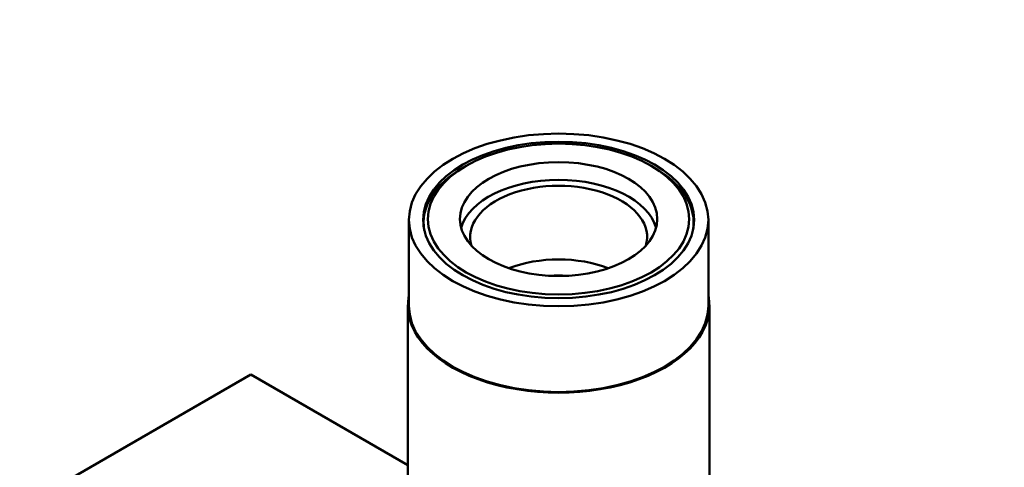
# Model space of a CAD drawing. Header units: millimetres. Extents: x 7 to 857, y -1 to 540.
# Tile 3 of 8: x 94 to 209, y 260 to 312. Entities that reach past the tile are written whole.
import ezdxf

# ---------------------------------------------------------------- set-up
doc = ezdxf.new("R2010")
doc.units = ezdxf.units.MM
doc.header["$LTSCALE"] = 2
doc.layers.add('Dimensions(CL)', color=7, linetype='Continuous', lineweight=25)
doc.layers.add('Visible Edges(CL)', color=7, linetype='Continuous', lineweight=50)
doc.styles.add('ALIGNED-CL', font='arial.ttf')
doc.dimstyles.new('MM-2PLC-CL', dxfattribs={"dimscale": 2, "dimtxt": 3.048, "dimasz": 2.5, "dimexe": 3.175, "dimexo": 1.5875, "dimgap": 1.6002, "dimtad": 0, "dimtoh": 1, "dimrnd": 1e-08, "dimzin": 0, "dimdsep": 46, "dimtxsty": 'ALIGNED-CL', "dimcen": 0.09, "dimdle": 10, "dimclrd": 7, "dimclre": 7, "dimclrt": 250, "dimadec": 1, "dimazin": 0, "dimtfac": 1, "dimtofl": 0, "dimtmove": 0, "dimatfit": 3, "dimfxl": 0, "dimtolj": 1, "dimtzin": 0, "dimlwd": 25, "dimlwe": 25, "dimarcsym": 0})

# ---------------------------------------------------------------- blocks, each defined once
blk = doc.blocks.new('*D22')
at = {"layer": 'Defpoints', "color": 0, "linetype": 'Continuous'}
for p in [(339.52, 312.35), (391.54, 282.31), (198.1, 230.7)]:
    blk.add_point(p, dxfattribs=at)
at = {"layer": 'Dimensions(CL)', "color": 7, "linetype": 'Continuous', "lineweight": 25}
for p, q in [((342.7, 310.51), (397.89, 278.65)), ((387.21, 279.81), (331.65, 247.74)), ((254.45, 203.16), (310.01, 235.24)), ((201.27, 228.86), (256.47, 197))]:
    blk.add_line(p, q, dxfattribs=at)
at = {"layer": 'Dimensions(CL)', "color": 7, "linetype": 'Continuous'}
for points in [[(386.79, 280.53), (387.63, 279.09), (391.54, 282.31)], [(254.03, 203.88), (254.87, 202.44), (250.12, 200.66)]]:
    blk.add_solid(points, dxfattribs=at)
at = {"layer": 'Dimensions(CL)', "color": 250, "linetype": 'Continuous', "lineweight": 25, "insert": (312.78, 236.84), "char_height": 6.096, "attachment_point": 4, "rotation": 30, "style": 'ALIGNED-CL'}
blk.add_mtext('\\A1;{\\Q-30.000;\\W0.816;\\H0.816x;200mm}', dxfattribs=at)

msp = doc.modelspace()

# ---------------------------------------------------------------- linework, layer by layer
at = {"layer": 'Visible Edges(CL)'}
for p, q in [((145.942, 295.3), (145.583, 295.092)), ((167.495, 295.3), (167.854, 295.092)), ((139.256, 278.968), (139.256, 288.974)), ((140.97, 288.663), (140.97, 288.157)), ((172.466, 288.663), (172.466, 288.157)), ((174.181, 278.968), (174.181, 288.974)), ((139.129, 242.674), (139.129, 278.968)), ((174.308, 242.674), (174.308, 278.968)), ((93.857, 255.377), (120.797, 270.931)), ((120.797, 270.931), (139.129, 260.348))]:
    msp.add_line(p, q, dxfattribs=at)
for centre, major_axis in [((156.718, 288.974), (17.462, 0)), ((156.718, 288.974), (15.812, 0)), ((156.718, 289.078), (15.24, 0)), ((156.718, 289.078), (11.509, 0))]:
    msp.add_ellipse(centre, major_axis=major_axis, ratio=0.5773503, dxfattribs=at)
for centre, major_axis, start_param, end_param in [((156.718, 288.663), (-15.748, 0), 5.4977871, 6.384339), ((156.718, 288.663), (15.748, 0), 6.1820316, 7.0685835), ((156.718, 287.004), (-11.509, 0), 3.2982842, 6.1264938), ((156.718, 287.004), (-10.319, 0), 2.9641411, 6.4606369), ((156.718, 278.407), (10.319, 0), 0.9745458, 2.1670469), ((156.718, 276.521), (10.319, 0), 1.480817, 1.6607757), ((156.718, 278.968), (17.59, 0), 3.0213519, 6.4034261), ((156.718, 278.968), (17.462, 0), 3.1415927, 6.2831853)]:
    msp.add_ellipse(centre, major_axis=major_axis, ratio=0.5773503, start_param=start_param, end_param=end_param, dxfattribs=at)

# ---------------------------------------------------------------- dimensions: what is measured, and where the dimension line sits
at = {"layer": 'Dimensions(CL)', "color": 7, "linetype": 'Continuous', "lineweight": 25}
dim = msp.add_linear_dim(base=(391.542, 282.312), p1=(198.099, 230.697), p2=(339.52, 312.346), angle=210, text='{\\Q-30.000;\\W0.816;\\H0.816x;<>mm}', dimstyle='MM-2PLC-CL', override={"dimtoh": 0, "dimdec": 0, "dimlfac": 1.224745, "dimtp": 0, "dimtm": 0, "dimtdec": 2, "dimatfit": 1}, dxfattribs=at)
dim.commit()
dim.dimension.update_dxf_attribs({"geometry": '*D22', "text_midpoint": (320.831, 241.487), "dimtype": 160})

doc.saveas('drawing.dxf')
